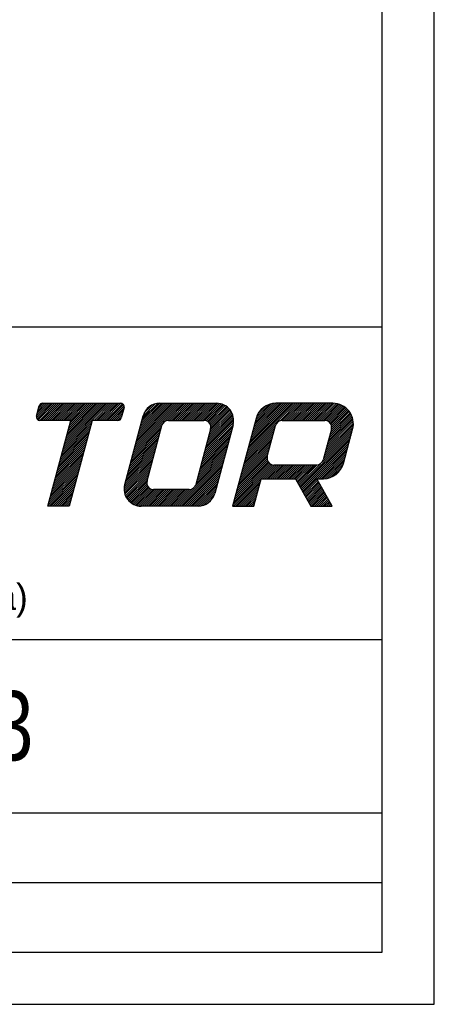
# Model space of a CAD drawing. Extents: x 0 to 210, y 0 to 297.
# Tile 4 of 5: x 186 to 210, y 0 to 57. Entities that reach past the tile are written whole.
import ezdxf

# ---------------------------------------------------------------- set-up
doc = ezdxf.new("R2010")
doc.units = 0
doc.header["$LTSCALE"] = 19.36
doc.header["$MEASUREMENT"] = 0
doc.layers.get('0').update_dxf_attribs({"linetype": 'CONTINUOUS'})
doc.styles.get("Standard").update_dxf_attribs({"font": 'txt', "width": 0.8})

msp = doc.modelspace()

# ---------------------------------------------------------------- linework, layer by layer
at = {"color": 7, "linetype": 'CONTINUOUS'}
for p, q in [((210, 0), (210, 297)), ((207, 3), (207, 283)), ((207, 39), (20, 39)), ((187.0832, 33.7803), (187.9214, 34.6185)), ((187.0892, 33.8981), (187.8096, 34.6185)), ((187.12, 33.7053), (188.0332, 34.6185)), ((187.1301, 34.0508), (187.6978, 34.6185)), ((187.171, 34.2035), (187.586, 34.6185)), ((187.1808, 33.6543), (188.145, 34.6185)), ((187.212, 34.3562), (187.4742, 34.6185)), ((187.2615, 34.5176), (187.3371, 34.5932)), ((187.2687, 33.6304), (188.2568, 34.6185)), ((187.3804, 33.6303), (188.3686, 34.6185)), ((187.4922, 33.6303), (188.4804, 34.6185)), ((187.604, 33.6303), (188.5921, 34.6185)), ((187.7158, 33.6303), (188.7039, 34.6185)), ((187.8276, 33.6303), (188.8157, 34.6185)), ((187.9394, 33.6303), (188.9275, 34.6185)), ((188.0512, 33.6303), (189.0393, 34.6185)), ((188.163, 33.6303), (189.1511, 34.6185)), ((188.2748, 33.6303), (189.2629, 34.6185)), ((188.3866, 33.6303), (189.3747, 34.6185)), ((188.4984, 33.6303), (189.4865, 34.6185)), ((188.6102, 33.6303), (189.5983, 34.6185)), ((188.6155, 31.9588), (191.2752, 34.6185)), ((188.6565, 32.1115), (191.1634, 34.6185)), ((188.6974, 32.2642), (191.0516, 34.6185)), ((188.722, 33.6303), (189.7101, 34.6185)), ((188.7383, 32.417), (190.9398, 34.6185)), ((188.7792, 32.5697), (190.828, 34.6185)), ((188.8201, 32.7224), (190.7162, 34.6185)), ((188.8338, 33.6303), (189.8219, 34.6185)), ((188.8611, 32.8751), (190.6044, 34.6185)), ((188.902, 33.0278), (190.4926, 34.6185)), ((188.9429, 33.1805), (190.3808, 34.6185)), ((188.9455, 33.6303), (189.9337, 34.6185)), ((188.9838, 33.3332), (190.269, 34.6185)), ((189.0247, 33.4859), (190.1573, 34.6185)), ((189.0573, 33.6303), (190.0455, 34.6185)), ((190.3989, 33.6303), (191.387, 34.6185)), ((190.5107, 33.6303), (191.4988, 34.6185)), ((190.6224, 33.6303), (191.6106, 34.6185)), ((190.7342, 33.6303), (191.7224, 34.6185)), ((190.846, 33.6303), (191.8342, 34.6185)), ((190.9578, 33.6303), (191.9457, 34.6182)), ((192.6912, 31.8981), (195.4116, 34.6185)), ((192.7321, 32.0508), (195.2998, 34.6185)), ((192.773, 32.2035), (195.188, 34.6185)), ((192.814, 32.3563), (195.0762, 34.6185)), ((192.8549, 32.509), (194.9644, 34.6185)), ((192.8958, 32.6617), (194.8526, 34.6185)), ((192.9367, 32.8144), (194.7408, 34.6185)), ((192.9776, 32.9671), (194.629, 34.6185)), ((193.0186, 33.1198), (194.5172, 34.6185)), ((193.0595, 33.2725), (194.4054, 34.6185)), ((193.1004, 33.4252), (194.2936, 34.6185)), ((193.1413, 33.578), (194.1818, 34.6185)), ((193.1822, 33.7307), (194.0633, 34.6118)), ((194.4724, 33.5675), (195.5233, 34.6185)), ((194.6448, 33.6282), (195.6351, 34.6185)), ((194.7588, 33.6303), (195.7469, 34.6185)), ((194.8706, 33.6303), (195.8587, 34.6185)), ((194.9824, 33.6303), (195.9705, 34.6185)), ((195.0942, 33.6303), (196.0823, 34.6185)), ((195.206, 33.6303), (196.1941, 34.6185)), ((195.3178, 33.6303), (196.3059, 34.6185)), ((195.4296, 33.6303), (196.4177, 34.6185)), ((195.5414, 33.6303), (196.5295, 34.6185)), ((195.6532, 33.6303), (196.6413, 34.6185)), ((195.765, 33.6303), (196.7531, 34.6185)), ((195.8767, 33.6303), (196.8649, 34.6185)), ((195.9885, 33.6303), (196.9767, 34.6185)), ((196.1003, 33.6303), (197.0885, 34.6185)), ((196.2121, 33.6303), (197.2003, 34.6185)), ((196.3239, 33.6303), (197.312, 34.6185)), ((196.4357, 33.6303), (197.4238, 34.6185)), ((196.5475, 33.6303), (197.5324, 34.6152)), ((196.6593, 33.6303), (197.631, 34.6021)), ((199.2204, 31.8315), (202.0074, 34.6185)), ((199.2614, 31.9843), (201.8956, 34.6185)), ((199.3023, 32.137), (201.7838, 34.6185)), ((199.3432, 32.2897), (201.672, 34.6185)), ((199.3841, 32.4424), (201.5602, 34.6185)), ((199.425, 32.5951), (201.4484, 34.6185)), ((199.466, 32.7478), (201.3366, 34.6185)), ((199.5069, 32.9005), (201.2248, 34.6185)), ((199.5478, 33.0532), (201.113, 34.6185)), ((199.5887, 33.206), (201.0012, 34.6185)), ((199.6296, 33.3587), (200.8894, 34.6185)), ((199.6706, 33.5114), (200.7731, 34.6139)), ((199.7115, 33.6641), (200.6424, 34.595)), ((201.112, 33.6113), (202.1192, 34.6185)), ((201.2428, 33.6303), (202.231, 34.6185)), ((201.3546, 33.6303), (202.3428, 34.6185)), ((201.4664, 33.6303), (202.4546, 34.6185)), ((201.5782, 33.6303), (202.5663, 34.6185)), ((201.69, 33.6303), (202.6781, 34.6185)), ((201.8018, 33.6303), (202.7899, 34.6185)), ((201.9136, 33.6303), (202.9017, 34.6185)), ((202.0254, 33.6303), (203.0135, 34.6185)), ((202.1372, 33.6303), (203.1253, 34.6185)), ((202.249, 33.6303), (203.2371, 34.6185)), ((202.3608, 33.6303), (203.3489, 34.6185)), ((202.4726, 33.6303), (203.4607, 34.6185)), ((202.5844, 33.6303), (203.5725, 34.6185)), ((202.6962, 33.6303), (203.6843, 34.6185)), ((202.8079, 33.6303), (203.7961, 34.6185)), ((202.9197, 33.6303), (203.9079, 34.6185)), ((203.0315, 33.6303), (204.0197, 34.6185)), ((203.1433, 33.6303), (204.1315, 34.6185)), ((203.2551, 33.6303), (204.2399, 34.6151)), ((203.3669, 33.6303), (204.3398, 34.6033)), ((191.0696, 33.6303), (192.0322, 34.5929)), ((191.1814, 33.6303), (192.092, 34.5409)), ((191.2932, 33.6303), (192.1277, 34.4648)), ((191.405, 33.6303), (192.1191, 34.3445)), ((191.5168, 33.6303), (192.0782, 34.1917)), ((191.6286, 33.6303), (192.0373, 34.039)), ((193.2232, 33.8834), (193.9253, 34.5855)), ((193.289, 34.061), (193.7476, 34.5197)), ((196.7693, 33.6286), (197.7217, 34.5809)), ((196.8612, 33.6087), (197.8056, 34.553)), ((196.9373, 33.573), (197.8835, 34.5192)), ((197.001, 33.5249), (197.9562, 34.4801)), ((197.0124, 32.7537), (198.3341, 34.0754)), ((197.0533, 32.9064), (198.2941, 34.1472)), ((197.0534, 33.4654), (198.0239, 34.436)), ((197.094, 33.3943), (198.087, 34.3873)), ((197.0942, 33.0591), (198.2492, 34.2141)), ((197.1205, 33.309), (198.1456, 34.334)), ((197.1261, 33.2028), (198.1996, 34.2763)), ((199.7567, 33.8211), (200.4886, 34.553)), ((199.8512, 34.0275), (200.2823, 34.4585)), ((203.4787, 33.6303), (204.4328, 34.5844)), ((203.5905, 33.6303), (204.5197, 34.5596)), ((203.7021, 33.6301), (204.6014, 34.5294)), ((203.7985, 33.6147), (204.6783, 34.4946)), ((203.8777, 33.5821), (204.7509, 34.4553)), ((203.944, 33.5366), (204.8193, 34.4119)), ((203.9989, 33.4798), (204.8838, 34.3646)), ((204.0188, 32.9407), (205.1496, 34.0715)), ((204.0422, 33.4113), (204.9444, 34.3135)), ((204.0597, 33.0934), (205.104, 34.1377)), ((204.0723, 33.3295), (205.0014, 34.2587)), ((204.0837, 33.2292), (205.0546, 34.2001)), ((188.5746, 31.8061), (190.2515, 33.483)), ((191.7404, 33.6303), (191.9964, 33.8863)), ((191.8846, 33.6628), (191.9413, 33.7195)), ((196.7669, 31.8374), (198.4317, 33.5022)), ((196.8078, 31.9901), (198.44, 33.6223)), ((196.8487, 32.1428), (198.435, 33.7292)), ((196.8896, 32.2956), (198.4204, 33.8263)), ((196.9305, 32.4483), (198.3979, 33.9156)), ((196.9715, 32.601), (198.3689, 33.9984)), ((203.7323, 31.8717), (205.3356, 33.475)), ((203.7732, 32.0244), (205.3274, 33.5785)), ((203.8142, 32.1771), (205.3115, 33.6744)), ((203.8551, 32.3298), (205.2892, 33.7639)), ((203.896, 32.4825), (205.2613, 33.8478)), ((203.9369, 32.6352), (205.2285, 33.9268)), ((203.9778, 32.788), (205.1912, 34.0013)), ((188.4519, 31.348), (190.1288, 33.0249)), ((188.4928, 31.5007), (190.1697, 33.1776)), ((188.5337, 31.6534), (190.2106, 33.3303)), ((192.5275, 31.2873), (194.2044, 32.9642)), ((192.5684, 31.44), (194.2453, 33.1169)), ((192.6094, 31.5927), (194.2863, 33.2696)), ((192.6503, 31.7454), (194.3538, 33.4489)), ((196.6032, 31.2266), (198.2801, 32.9035)), ((196.6441, 31.3793), (198.321, 33.0562)), ((196.685, 31.532), (198.3619, 33.2089)), ((196.7259, 31.6847), (198.4029, 33.3616)), ((199.0568, 31.2207), (200.7337, 32.8976)), ((199.0977, 31.3734), (200.7746, 33.0503)), ((199.1386, 31.5261), (200.8155, 33.203)), ((199.1795, 31.6788), (200.8571, 33.3564)), ((203.5308, 31.2229), (205.2456, 32.9377)), ((203.6096, 31.4135), (205.2865, 33.0904)), ((203.6505, 31.5663), (205.3199, 33.2356)), ((203.6914, 31.719), (205.3342, 33.3618)), ((188.2882, 30.7371), (189.9651, 32.414)), ((188.3291, 30.8898), (190.006, 32.5667)), ((188.37, 31.0425), (190.0469, 32.7194)), ((188.4109, 31.1952), (190.0878, 32.8722)), ((192.3638, 30.6764), (194.0407, 32.3533)), ((192.4048, 30.8291), (194.0817, 32.506)), ((192.4457, 30.9818), (194.1226, 32.6587)), ((192.4866, 31.1346), (194.1635, 32.8115)), ((196.4804, 30.7684), (198.1573, 32.4453)), ((196.5213, 30.9211), (198.1983, 32.598)), ((196.5623, 31.0739), (198.2392, 32.7508)), ((198.934, 30.7626), (200.6109, 32.4395)), ((198.9749, 30.9153), (200.6518, 32.5922)), ((199.0159, 31.068), (200.6928, 32.7449)), ((202.2496, 29.83), (205.2046, 32.785)), ((202.2894, 29.758), (205.1637, 32.6323)), ((202.3292, 29.686), (205.1228, 32.4796)), ((202.369, 29.614), (205.0819, 32.3269)), ((188.1245, 30.1263), (189.8014, 31.8032)), ((188.1654, 30.279), (189.8423, 31.9559)), ((188.2063, 30.4317), (189.8832, 32.1086)), ((188.2473, 30.5844), (189.9242, 32.2613)), ((192.2411, 30.2183), (193.918, 31.8952)), ((192.282, 30.371), (193.9589, 32.0479)), ((192.3229, 30.5237), (193.9998, 32.2006)), ((196.3168, 30.1576), (197.9937, 31.8345)), ((196.3577, 30.3103), (198.0346, 31.9872)), ((196.3986, 30.463), (198.0755, 32.1399)), ((196.4395, 30.6157), (198.1164, 32.2926)), ((198.7703, 30.1517), (200.4472, 31.8286)), ((198.8113, 30.3044), (200.4882, 31.9813)), ((198.8522, 30.4571), (200.5291, 32.134)), ((198.8931, 30.6098), (200.57, 32.2867)), ((202.4088, 29.542), (205.041, 32.1742)), ((203.2493, 30.2707), (205, 32.0215)), ((203.3611, 30.2707), (204.9591, 31.8687)), ((187.9608, 29.5154), (189.6377, 31.1923)), ((188.0017, 29.6681), (189.6786, 31.345)), ((188.0427, 29.8208), (189.7196, 31.4977)), ((188.0836, 29.9735), (189.7605, 31.6505)), ((192.1313, 29.6613), (193.7543, 31.2843)), ((192.1362, 29.778), (193.7952, 31.437)), ((192.1596, 29.9132), (193.8362, 31.5898)), ((192.2002, 30.0656), (193.8771, 31.7425)), ((195.1843, 28.6897), (197.8709, 31.3763)), ((195.2961, 28.6897), (197.83, 31.2236)), ((196.206, 29.8232), (197.9118, 31.5291)), ((196.2758, 30.0049), (197.9527, 31.6818)), ((198.5657, 29.3881), (200.4227, 31.2451)), ((198.6067, 29.5409), (200.3858, 31.32)), ((198.6476, 29.6936), (200.3642, 31.4102)), ((198.6885, 29.8463), (200.3675, 31.5253)), ((198.7294, 29.999), (200.4063, 31.6759)), ((203.4729, 30.2707), (204.9182, 31.716)), ((203.5847, 30.2707), (204.8773, 31.5633)), ((203.699, 30.2733), (204.8364, 31.4106)), ((203.8261, 30.2886), (204.7954, 31.2579)), ((187.8381, 29.0573), (189.515, 30.7342)), ((187.879, 29.21), (189.5559, 30.8869)), ((187.9199, 29.3627), (189.5968, 31.0396)), ((192.1386, 29.5568), (193.7134, 31.1316)), ((192.1551, 29.4615), (193.6725, 30.9789)), ((192.1791, 29.3737), (193.6316, 30.8262)), ((192.2095, 29.2923), (193.5906, 30.6735)), ((195.4079, 28.6897), (197.7891, 31.0709)), ((195.5197, 28.6897), (197.7481, 30.9182)), ((195.6315, 28.6897), (197.7072, 30.7655)), ((198.4021, 28.7773), (200.6914, 31.0667)), ((198.4263, 28.6897), (200.7978, 31.0612)), ((198.443, 28.93), (200.6046, 31.0917)), ((198.4839, 29.0827), (200.5323, 31.1311)), ((198.5248, 29.2354), (200.4719, 31.1825)), ((200.1191, 30.2707), (200.9096, 31.0612)), ((200.2309, 30.2707), (201.0214, 31.0612)), ((200.3427, 30.2707), (201.1332, 31.0612)), ((200.4545, 30.2707), (201.245, 31.0612)), ((200.5663, 30.2707), (201.3568, 31.0612)), ((200.6781, 30.2707), (201.4686, 31.0612)), ((200.7898, 30.2707), (201.5803, 31.0612)), ((200.9016, 30.2707), (201.6921, 31.0612)), ((201.0134, 30.2707), (201.8039, 31.0612)), ((201.1252, 30.2707), (201.9157, 31.0612)), ((201.237, 30.2707), (202.0275, 31.0612)), ((201.3488, 30.2707), (202.1393, 31.0612)), ((201.4606, 30.2707), (202.2511, 31.0612)), ((201.5724, 30.2707), (202.3629, 31.0612)), ((201.6842, 30.2707), (202.4747, 31.0612)), ((201.796, 30.2707), (202.5865, 31.0612)), ((201.9078, 30.2707), (202.6983, 31.0612)), ((202.0109, 30.262), (202.8101, 31.0612)), ((202.0507, 30.19), (202.9219, 31.0612)), ((202.0904, 30.118), (203.0337, 31.0612)), ((202.1302, 30.046), (203.1455, 31.0612)), ((202.17, 29.974), (203.2602, 31.0642)), ((202.2098, 29.902), (203.4454, 31.1376)), ((203.9737, 30.3244), (204.7532, 31.1038)), ((204.1629, 30.4018), (204.6758, 30.9147)), ((187.7562, 28.7518), (189.4331, 30.4287)), ((187.7971, 28.9046), (189.4741, 30.5815)), ((187.8059, 28.6897), (189.3922, 30.276)), ((187.9177, 28.6897), (189.3513, 30.1233)), ((192.2455, 29.2165), (193.5497, 30.5208)), ((192.2866, 29.1458), (193.5088, 30.3681)), ((192.3325, 29.08), (193.4679, 30.2153)), ((192.3831, 29.0187), (193.4364, 30.0721)), ((195.7432, 28.6897), (197.6663, 30.6128)), ((195.855, 28.6897), (197.6254, 30.4601)), ((195.9668, 28.6897), (197.5845, 30.3074)), ((196.0786, 28.6897), (197.5435, 30.1546)), ((198.5381, 28.6897), (199.9971, 30.1488)), ((202.4486, 29.47), (203.2392, 30.2606)), ((202.4883, 29.398), (203.279, 30.1886)), ((202.5281, 29.326), (203.3188, 30.1166)), ((188.0295, 28.6897), (189.3104, 29.9706)), ((188.1413, 28.6897), (189.2695, 29.8179)), ((188.2531, 28.6897), (189.2285, 29.6652)), ((188.3649, 28.6897), (189.1876, 29.5125)), ((192.4381, 28.962), (193.4424, 29.9663)), ((192.4977, 28.9097), (193.4692, 29.8812)), ((192.5617, 28.862), (193.5099, 29.8102)), ((192.6305, 28.819), (193.5625, 29.751)), ((192.7044, 28.7811), (193.6263, 29.703)), ((192.7836, 28.7485), (193.7026, 29.6675)), ((192.8689, 28.722), (193.7947, 29.6478)), ((192.9611, 28.7025), (193.9049, 29.6462)), ((193.0619, 28.6914), (194.0167, 29.6462)), ((193.172, 28.6897), (194.1285, 29.6462)), ((193.2838, 28.6897), (194.2403, 29.6462)), ((193.3956, 28.6897), (194.3521, 29.6462)), ((193.5074, 28.6897), (194.4639, 29.6462)), ((193.6192, 28.6897), (194.5757, 29.6462)), ((193.731, 28.6897), (194.6875, 29.6462)), ((193.8428, 28.6897), (194.7993, 29.6462)), ((193.9545, 28.6897), (194.9111, 29.6462)), ((194.0663, 28.6897), (195.0228, 29.6462)), ((194.1781, 28.6897), (195.1346, 29.6462)), ((194.2899, 28.6897), (195.2464, 29.6462)), ((194.4017, 28.6897), (195.3582, 29.6462)), ((194.5135, 28.6897), (195.47, 29.6462)), ((194.6253, 28.6897), (195.5818, 29.6462)), ((194.7371, 28.6897), (195.6936, 29.6462)), ((194.8489, 28.6897), (195.8054, 29.6462)), ((194.9607, 28.6897), (195.9196, 29.6486)), ((195.0725, 28.6897), (196.0947, 29.712)), ((196.1904, 28.6897), (197.5026, 30.0019)), ((196.3022, 28.6897), (197.4617, 29.8492)), ((196.4142, 28.69), (197.4208, 29.6965)), ((196.5363, 28.7002), (197.3799, 29.5438)), ((198.6499, 28.6897), (199.9562, 29.9961)), ((198.7617, 28.6897), (199.9153, 29.8433)), ((198.8735, 28.6897), (199.8744, 29.6906)), ((198.9853, 28.6897), (199.8335, 29.5379)), ((202.5679, 29.254), (203.3586, 30.0446)), ((202.6077, 29.182), (203.3984, 29.9726)), ((202.6475, 29.11), (203.4382, 29.9006)), ((202.6873, 29.0379), (203.478, 29.8286)), ((202.7271, 28.9659), (203.5177, 29.7566)), ((202.7669, 28.8939), (203.5575, 29.6846)), ((202.8067, 28.8219), (203.5973, 29.6126)), ((202.8465, 28.7499), (203.6371, 29.5406)), ((188.4767, 28.6897), (189.1467, 29.3598)), ((188.5885, 28.6897), (189.1058, 29.207)), ((188.7002, 28.6897), (189.0649, 29.0543)), ((196.6804, 28.7325), (197.3382, 29.3903)), ((196.8751, 28.8154), (197.2553, 29.1956)), ((199.0971, 28.6897), (199.7925, 29.3852)), ((199.2088, 28.6897), (199.7516, 29.2325)), ((199.3206, 28.6897), (199.7107, 29.0798)), ((199.4324, 28.6897), (199.6698, 28.9271)), ((202.898, 28.6897), (203.6769, 29.4686)), ((203.0098, 28.6897), (203.7167, 29.3966)), ((203.1216, 28.6897), (203.7565, 29.3246)), ((203.2334, 28.6897), (203.7963, 29.2526)), ((203.3452, 28.6897), (203.8361, 29.1806)), ((203.457, 28.6897), (203.8758, 29.1086)), ((203.5688, 28.6897), (203.9156, 29.0366)), ((203.6806, 28.6897), (203.9554, 28.9646)), ((188.812, 28.6897), (189.0239, 28.9016)), ((188.9238, 28.6897), (188.983, 28.7489)), ((199.5442, 28.6897), (199.6289, 28.7743)), ((203.7924, 28.6897), (203.9952, 28.8926)), ((203.9042, 28.6897), (204.035, 28.8205)), ((204.016, 28.6897), (204.0748, 28.7485)), ((207, 21), (52.851, 21)), ((207, 11), (150.9723, 11)), ((207, 7), (150.9723, 7)), ((20, 3), (207, 3)), ((0, 0), (210, 0))]:
    msp.add_line(p, q, dxfattribs=at)
at = {"color": 2, "linetype": 'CONTINUOUS'}
for p, q in [((187.4339, 34.6185), (191.935, 34.6185)), ((194.1784, 34.6185), (197.4519, 34.6185)), ((204.1506, 34.6185), (200.8771, 34.6185)), ((187.0841, 33.8791), (187.243, 34.472)), ((192.1259, 34.3697), (191.967, 33.7768)), ((189.0634, 33.6304), (187.275, 33.6304)), ((187.7396, 28.6897), (189.0634, 33.6304)), ((190.291, 33.6304), (188.9672, 28.6897)), ((191.7761, 33.6304), (190.291, 33.6304)), ((192.1648, 29.9336), (193.2239, 33.8861)), ((194.6862, 33.6304), (196.7322, 33.6304)), ((199.7317, 33.7396), (198.3786, 28.6897)), ((201.2333, 33.6304), (203.6885, 33.6304)), ((193.4487, 30.1438), (194.3045, 33.3374)), ((197.114, 33.1328), (196.2583, 29.9392)), ((198.4064, 33.3746), (197.3473, 29.4221)), ((200.375, 31.5588), (200.8515, 33.3374)), ((204.0703, 33.1328), (203.5937, 31.3542)), ((204.7664, 31.1496), (205.296, 33.1258)), ((203.2119, 31.0612), (200.7567, 31.0612)), ((199.6062, 28.6897), (200.0298, 30.2707)), ((200.0298, 30.2707), (202.0061, 30.2707)), ((202.0061, 30.2707), (202.8797, 28.6897)), ((203.2337, 30.2707), (203.6211, 30.2707)), ((204.1073, 28.6897), (203.2337, 30.2707)), ((195.8765, 29.6462), (193.8305, 29.6462)), ((188.9672, 28.6897), (187.7396, 28.6897)), ((196.3928, 28.6897), (193.1193, 28.6897)), ((198.3786, 28.6897), (199.6062, 28.6897)), ((202.8797, 28.6897), (204.1073, 28.6897))]:
    msp.add_line(p, q, dxfattribs=at)
for centre, radius, start, end in [((187.4339, 34.4209), 0.1976, 90.00006, 165.00001), ((191.935, 34.4209), 0.1976, 344.99993, 89.99985), ((194.1784, 33.6304), 0.9881, 90.00006, 165.00001), ((197.4519, 33.6304), 0.9881, 345.00005, 89.99997), ((200.8771, 33.4327), 1.1858, 90.00004, 164.99998), ((204.1506, 33.4327), 1.1858, 345.00003, 89.99995), ((187.275, 33.828), 0.1976, 165.00004, 269.99996), ((191.7761, 33.828), 0.1976, 270.00006, 345.00001), ((194.6862, 33.2351), 0.3953, 90.00006, 165.00001), ((196.7322, 33.2351), 0.3953, 345.00011, 90.00003), ((201.2333, 33.2351), 0.3953, 90.00006, 165.00001), ((203.6885, 33.2351), 0.3953, 345.00011, 90.00003), ((200.7567, 31.4565), 0.3953, 165.00006, 269.99998), ((203.2119, 31.4565), 0.3953, 270.00006, 345.00001), ((203.6211, 31.4565), 1.1858, 270.00004, 344.99998), ((193.8305, 30.0415), 0.3953, 165.00004, 269.99996), ((193.1193, 29.6779), 0.9881, 165.00005, 269.99997), ((195.8765, 30.0415), 0.3953, 270.00006, 345.00001), ((196.3928, 29.6779), 0.9881, 269.99999, 344.99994)]:
    msp.add_arc(centre, radius, start, end, dxfattribs=at)

# ---------------------------------------------------------------- texts
msp.add_text('08232 Viladecavalls (Barcelona)', height=1.5, dxfattribs=at).set_placement((157.8102, 22.7171))
at = {"linetype": 'CONTINUOUS', "width": 0.8}
msp.add_text('935193', height=4, dxfattribs=at).set_placement((172.6196, 14.0465))

doc.saveas('drawing.dxf')
